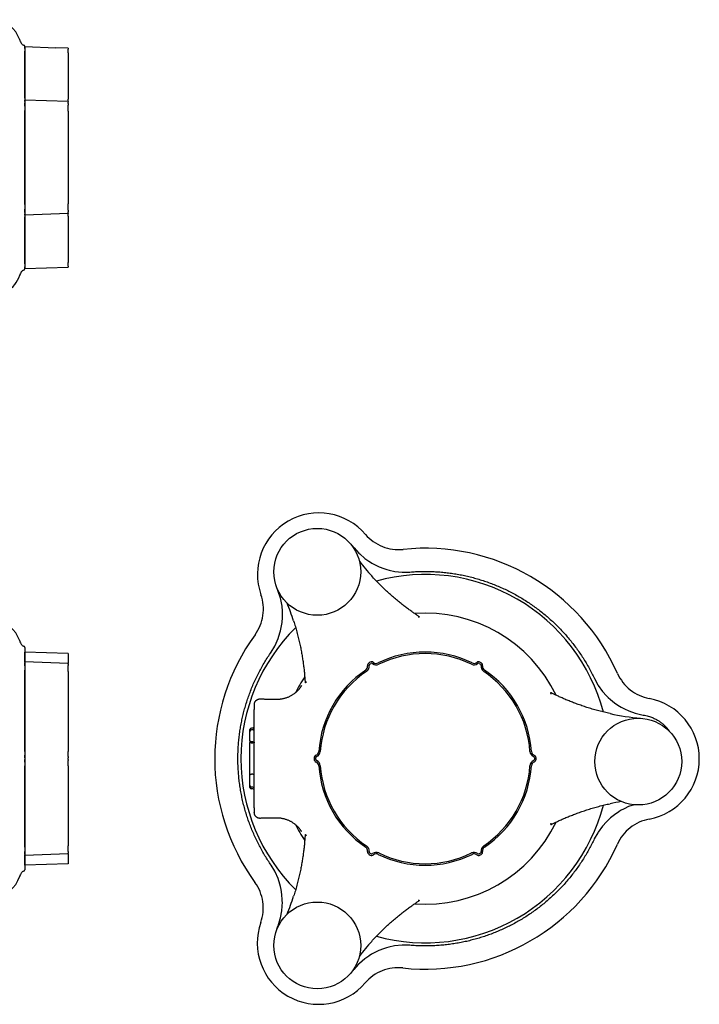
# Model space of a CAD drawing. Header units: millimetres. Extents: x 577 to 4791, y 137 to 743.
# Tile 4 of 4: x 933 to 1168, y 356 to 696. Entities that reach past the tile are written whole.
import ezdxf

# ---------------------------------------------------------------- set-up
doc = ezdxf.new("R2010")
doc.units = ezdxf.units.MM
doc.layers.add('DETAIL', color=2, linetype='Continuous')

msp = doc.modelspace()

# ---------------------------------------------------------------- linework, layer by layer
at = {"layer": 'DETAIL'}
for p, q in [((934.54, 686.54), (934.54, 609.79)), ((934.54, 686.48), (934.54, 686.48)), ((934.54, 685.84), (934.54, 686.48)), ((934.54, 686.48), (945.26, 686.1)), ((934.54, 685.84), (934.54, 684.89)), ((934.54, 668.67), (934.54, 684.89)), ((949.54, 685.96), (945.26, 686.1)), ((949.54, 685.96), (949.54, 685.65)), ((949.54, 684.37), (949.54, 685.65)), ((949.54, 684.37), (949.54, 668.38)), ((934.54, 668.67), (934.54, 668.04)), ((934.54, 667.54), (934.54, 668.04)), ((934.54, 668.04), (934.54, 668.04)), ((949.54, 667.51), (934.54, 668.04)), ((934.54, 667.54), (934.54, 667.1)), ((934.54, 665.98), (934.54, 667.1)), ((949.54, 667.51), (949.54, 668.38)), ((949.54, 667.51), (949.54, 667.28)), ((949.54, 666.84), (949.54, 667.28)), ((949.54, 666.84), (949.54, 666.31)), ((934.54, 665.98), (934.54, 664.38)), ((934.54, 631.94), (934.54, 664.38)), ((949.54, 664.15), (949.54, 666.31)), ((949.54, 664.15), (949.54, 632.17)), ((934.54, 631.94), (934.54, 630.35)), ((934.54, 629.22), (934.54, 630.35)), ((934.54, 629.22), (934.54, 628.79)), ((949.54, 630.02), (949.54, 632.17)), ((949.54, 630.02), (949.54, 629.48)), ((949.54, 629.05), (949.54, 629.48)), ((949.54, 628.81), (934.54, 628.29)), ((934.54, 628.29), (934.54, 628.79)), ((934.54, 628.29), (934.54, 627.65)), ((934.54, 628.29), (934.54, 628.29)), ((934.54, 611.43), (934.54, 627.65)), ((949.54, 629.05), (949.54, 628.81)), ((949.54, 627.94), (949.54, 628.81)), ((949.54, 627.94), (949.54, 611.95)), ((934.54, 611.43), (934.54, 610.48)), ((934.54, 609.85), (934.54, 610.48)), ((934.54, 609.85), (949.54, 610.37)), ((934.54, 609.85), (934.54, 609.85)), ((949.54, 610.67), (949.54, 611.95)), ((949.54, 610.67), (949.54, 610.37)), ((1048.32, 513.37), (1049.93, 511.58)), ((1049.93, 511.58), (1050.28, 511.28)), ((1050.28, 511.28), (1052.06, 509.73)), ((1052.06, 509.73), (1053.45, 508.79)), ((1053.45, 508.79), (1053.66, 508.65)), ((1053.66, 508.65), (1054.41, 508.14)), ((1054.41, 508.14), (1055.13, 507.78)), ((1055.13, 507.78), (1055.36, 507.66)), ((1055.36, 507.66), (1056.95, 506.85)), ((1056.95, 506.85), (1058.58, 506.27)), ((1058.58, 506.27), (1059.63, 505.89)), ((1059.63, 505.89), (1060.38, 505.72)), ((1060.38, 505.72), (1062.4, 505.27)), ((1062.4, 505.27), (1064.94, 505.02)), ((1064.94, 505.02), (1065.21, 504.99)), ((1065.21, 504.99), (1067.62, 505.04)), ((1022.89, 495.99), (1022.15, 498.3)), ((1022.98, 495.54), (1022.89, 495.99)), ((1023.43, 493.23), (1022.98, 495.54)), ((1023.54, 491.55), (1023.43, 493.23)), ((1023.56, 491.3), (1023.54, 491.55)), ((1023.62, 490.39), (1023.56, 491.3)), ((1023.58, 489.59), (1023.62, 490.39)), ((1023.16, 485.85), (1023.47, 487.55)), ((1023.47, 487.55), (1023.57, 489.33)), ((1023.57, 489.33), (1023.58, 489.59)), ((1022.11, 482.03), (1022.73, 484.01)), ((1022.73, 484.01), (1022.96, 484.75)), ((1022.96, 484.75), (1023.16, 485.85)), ((1020.94, 479.46), (1021.05, 479.71)), ((1021.05, 479.71), (1022.11, 482.03)), ((934.54, 478.96), (934.54, 402.21)), ((934.54, 474.03), (934.54, 477.4)), ((934.54, 477.4), (934.54, 477.4)), ((949.54, 476.88), (934.54, 477.4)), ((949.54, 476.88), (949.54, 473.5)), ((1019.69, 477.4), (1020.94, 479.46)), ((934.54, 473.89), (934.54, 474.03)), ((934.54, 474.03), (934.54, 474.03)), ((949.54, 473.5), (934.54, 474.03)), ((934.54, 473.89), (934.54, 473.64)), ((934.54, 472.63), (934.54, 473.64)), ((949.54, 473.5), (949.54, 473.44)), ((949.54, 473.19), (949.54, 473.44)), ((949.54, 473.19), (949.54, 472.71)), ((949.54, 470.72), (949.54, 472.71)), ((1053.92, 473.89), (1053.49, 473.64)), ((1053.75, 473.19), (1054.18, 473.44)), ((1091.54, 473.44), (1091.97, 473.19)), ((1092.23, 473.64), (1091.8, 473.89)), ((934.54, 472.63), (934.54, 471.16)), ((934.54, 443.06), (934.54, 471.16)), ((949.54, 470.72), (949.54, 443.03)), ((1131.34, 468.21), (1132.5, 466.09)), ((1132.5, 466.09), (1132.65, 465.87)), ((1132.65, 465.87), (1134.14, 463.79)), ((1134.14, 463.79), (1135.54, 462.27)), ((1013.86, 459.23), (1013.86, 457.57)), ((1135.54, 462.27), (1136.07, 461.7)), ((1136.07, 461.7), (1136.92, 460.98)), ((1136.92, 460.98), (1138.24, 459.86)), ((1138.24, 459.86), (1139.73, 458.88)), ((1013.86, 423.6), (1013.86, 457.57)), ((1139.73, 458.88), (1139.95, 458.75)), ((1139.95, 458.75), (1140.62, 458.31)), ((1140.62, 458.31), (1141.44, 457.91)), ((1141.44, 457.91), (1141.67, 457.79)), ((1141.67, 457.79), (1143.17, 457.06)), ((1143.17, 457.06), (1145.41, 456.29)), ((1145.41, 456.29), (1145.84, 456.14)), ((1145.84, 456.14), (1148.2, 455.63)), ((1012.36, 450.07), (1012.36, 450.64)), ((1012.36, 446.77), (1012.36, 450.07)), ((1013.36, 451.14), (1012.86, 451.14)), ((1013.36, 450.57), (1012.86, 450.57)), ((1012.36, 446.77), (1012.36, 446.18)), ((1012.36, 435.03), (1012.36, 446.18)), ((1013.36, 446.43), (1012.86, 446.43)), ((1012.86, 446.1), (1013.36, 446.1)), ((934.54, 443.06), (934.54, 441.77)), ((949.54, 441.28), (949.54, 443.03)), ((934.54, 440.83), (934.54, 441.77)), ((934.54, 440.83), (934.54, 440.33)), ((934.54, 439.4), (934.54, 440.33)), ((934.54, 439.4), (934.54, 438.11)), ((949.54, 441.28), (949.54, 440.83)), ((949.54, 440.34), (949.54, 440.83)), ((949.54, 440.34), (949.54, 439.89)), ((949.54, 438.14), (949.54, 439.89)), ((1034.54, 440.83), (1034.54, 440.33)), ((1035.07, 440.34), (1035.07, 440.83)), ((1110.65, 440.83), (1110.65, 440.34)), ((1111.18, 440.33), (1111.18, 440.83)), ((934.54, 410.01), (934.54, 438.11)), ((949.54, 438.14), (949.54, 410.45)), ((1012.36, 431.22), (1012.36, 435.03)), ((1013.36, 435.18), (1012.86, 435.18)), ((1012.36, 430.64), (1012.36, 431.22)), ((1013.36, 430.72), (1012.86, 430.72)), ((1013.36, 430.14), (1012.86, 430.14)), ((1013.86, 423.6), (1013.86, 421.94)), ((1139.71, 422.19), (1138.22, 421.21)), ((1139.93, 422.33), (1139.71, 422.19)), ((1140.6, 422.77), (1139.93, 422.33)), ((1141.42, 423.16), (1140.6, 422.77)), ((1141.65, 423.28), (1141.42, 423.16)), ((1143.15, 424.01), (1141.65, 423.28)), ((1145.03, 424.66), (1143.15, 424.01)), ((1135.52, 418.81), (1134.11, 417.29)), ((1136.04, 419.38), (1135.52, 418.81)), ((1136.9, 420.1), (1136.04, 419.38)), ((1138.22, 421.21), (1136.9, 420.1)), ((1132.47, 414.99), (1131.3, 412.87)), ((1132.63, 415.21), (1132.47, 414.99)), ((1134.11, 417.29), (1132.63, 415.21)), ((934.54, 410.01), (934.54, 408.54)), ((934.54, 407.53), (934.54, 408.54)), ((949.54, 408.46), (949.54, 410.45)), ((949.54, 408.46), (949.54, 407.98)), ((949.54, 407.67), (934.54, 407.14)), ((934.54, 407.53), (934.54, 407.28)), ((934.54, 407.14), (934.54, 407.28)), ((934.54, 403.77), (934.54, 407.14)), ((934.54, 407.14), (934.54, 407.14)), ((949.54, 407.73), (949.54, 407.98)), ((949.54, 407.73), (949.54, 407.67)), ((949.54, 407.67), (949.54, 404.29)), ((1053.49, 407.53), (1053.92, 407.28)), ((1054.18, 407.73), (1053.75, 407.98)), ((1091.97, 407.98), (1091.54, 407.73)), ((1091.8, 407.28), (1092.23, 407.53)), ((949.54, 404.29), (934.54, 403.77)), ((934.54, 403.77), (934.54, 403.77)), ((1020.9, 401.74), (1019.65, 403.81)), ((1021.01, 401.5), (1020.9, 401.74)), ((1022.07, 399.17), (1021.01, 401.5)), ((1022.68, 397.19), (1022.07, 399.17)), ((1022.91, 396.45), (1022.68, 397.19)), ((1023.11, 395.36), (1022.91, 396.45)), ((1023.41, 393.66), (1023.11, 395.36)), ((1023.51, 391.87), (1023.41, 393.66)), ((1023.52, 391.62), (1023.51, 391.87)), ((1023.57, 390.82), (1023.52, 391.62)), ((1022.92, 385.66), (1023.37, 387.98)), ((1023.37, 387.98), (1023.49, 389.65)), ((1023.49, 389.65), (1023.5, 389.91)), ((1023.5, 389.91), (1023.57, 390.82)), ((1022.08, 382.9), (1022.83, 385.21)), ((1022.83, 385.21), (1022.92, 385.66)), ((1056.88, 374.31), (1055.28, 373.5)), ((1058.5, 374.89), (1056.88, 374.31)), ((1059.55, 375.27), (1058.5, 374.89)), ((1060.31, 375.44), (1059.55, 375.27)), ((1062.33, 375.89), (1060.31, 375.44)), ((1064.87, 376.14), (1062.33, 375.89)), ((1065.14, 376.17), (1064.87, 376.14)), ((1067.56, 376.11), (1065.14, 376.17)), ((1051.98, 371.44), (1050.2, 369.89)), ((1053.37, 372.38), (1051.98, 371.44)), ((1053.58, 372.52), (1053.37, 372.38)), ((1054.34, 373.03), (1053.58, 372.52)), ((1055.05, 373.39), (1054.34, 373.03)), ((1055.28, 373.5), (1055.05, 373.39)), ((1049.85, 369.59), (1048.23, 367.8)), ((1050.2, 369.89), (1049.85, 369.59))]:
    msp.add_line(p, q, dxfattribs=at)
at = {"layer": 'DETAIL', "flags": 128}
for points in [[(1052.27, 518.02), (1052.87, 517.35), (1053.52, 516.71), (1054.21, 516.12), (1054.93, 515.57), (1055.69, 515.06), (1056.47, 514.6), (1057.28, 514.19), (1058.11, 513.83), (1058.96, 513.52), (1059.83, 513.26), (1060.71, 513.06), (1061.61, 512.91), (1062.51, 512.81), (1063.42, 512.77), (1064.33, 512.78), (1065.23, 512.85)], [(1047.26, 514.55), (1047.3, 514.51), (1047.35, 514.46), (1047.39, 514.42), (1047.44, 514.37), (1047.48, 514.33), (1047.53, 514.28), (1047.57, 514.23), (1047.61, 514.19), (1047.66, 514.14), (1047.7, 514.09), (1047.75, 514.04), (1047.79, 513.99), (1047.84, 513.94), (1047.88, 513.89), (1047.92, 513.84), (1047.97, 513.79), (1048.01, 513.74), (1048.06, 513.69), (1048.1, 513.63), (1048.14, 513.58), (1048.19, 513.53), (1048.23, 513.48), (1048.27, 513.42), (1048.32, 513.37)], [(1070.88, 489.59), (1070.72, 489.69), (1070.54, 489.81), (1070.35, 489.93), (1070.15, 490.07), (1069.94, 490.21), (1069.72, 490.36), (1069.49, 490.52), (1069.25, 490.68), (1069, 490.86), (1068.74, 491.04), (1068.48, 491.22), (1068.21, 491.41), (1067.93, 491.61), (1067.65, 491.81), (1067.36, 492.02), (1067.07, 492.23), (1066.78, 492.45), (1066.48, 492.68), (1066.17, 492.91), (1065.86, 493.14), (1065.55, 493.38), (1065.24, 493.62), (1064.92, 493.87), (1064.6, 494.13), (1064.27, 494.38), (1063.95, 494.65), (1063.62, 494.91), (1063.28, 495.19), (1062.95, 495.46), (1062.61, 495.75), (1062.28, 496.03), (1061.94, 496.32), (1061.6, 496.62), (1061.26, 496.92), (1060.92, 497.22), (1060.57, 497.53), (1060.23, 497.84), (1059.88, 498.15), (1059.54, 498.47), (1059.19, 498.79), (1058.85, 499.12), (1058.5, 499.45), (1058.16, 499.79), (1057.81, 500.13), (1057.46, 500.47), (1057.12, 500.81), (1056.77, 501.16), (1056.43, 501.52), (1056.09, 501.87), (1055.74, 502.23), (1055.4, 502.59), (1055.07, 502.95), (1054.73, 503.32), (1054.4, 503.69)], [(1067.62, 505.04), (1068.1, 505.08), (1068.59, 505.11), (1069.07, 505.14), (1069.55, 505.17), (1070.04, 505.19), (1070.53, 505.21), (1071.02, 505.22), (1071.51, 505.24), (1072, 505.24), (1072.49, 505.25), (1072.98, 505.25), (1073.48, 505.25), (1073.97, 505.24), (1074.47, 505.23), (1074.96, 505.22), (1075.46, 505.2), (1075.96, 505.18), (1076.46, 505.15), (1076.96, 505.12), (1077.46, 505.09), (1077.96, 505.05), (1078.46, 505.01), (1078.96, 504.96), (1079.46, 504.91), (1079.96, 504.86), (1080.46, 504.8), (1080.96, 504.74), (1081.46, 504.68), (1081.96, 504.61), (1082.46, 504.53), (1082.96, 504.46), (1083.47, 504.37), (1083.97, 504.29), (1084.47, 504.2), (1084.97, 504.11), (1085.47, 504.01), (1085.96, 503.91), (1086.46, 503.8), (1086.96, 503.69), (1087.46, 503.58), (1087.95, 503.46), (1088.45, 503.34), (1088.94, 503.22), (1089.44, 503.09), (1089.93, 502.96), (1090.42, 502.82), (1090.92, 502.68), (1091.41, 502.53), (1091.89, 502.39), (1092.38, 502.23), (1092.87, 502.08), (1093.35, 501.92), (1093.84, 501.75), (1094.32, 501.59), (1094.8, 501.41), (1095.28, 501.24), (1095.76, 501.06), (1096.24, 500.88), (1096.71, 500.69), (1097.19, 500.5), (1097.66, 500.31), (1098.13, 500.11), (1098.6, 499.91), (1099.06, 499.7), (1099.53, 499.49), (1099.99, 499.28), (1100.45, 499.07), (1100.91, 498.85), (1101.37, 498.63), (1101.82, 498.4), (1102.27, 498.17), (1102.72, 497.94), (1103.17, 497.71), (1103.62, 497.47), (1104.06, 497.23), (1104.5, 496.98), (1104.94, 496.73), (1105.38, 496.48), (1105.81, 496.23), (1106.24, 495.97), (1106.67, 495.71), (1107.1, 495.44), (1107.52, 495.18), (1107.94, 494.91), (1108.36, 494.64), (1108.77, 494.36), (1109.18, 494.08), (1109.59, 493.8), (1110, 493.52), (1110.4, 493.24), (1110.8, 492.95), (1111.2, 492.66), (1111.6, 492.37), (1111.99, 492.07), (1112.38, 491.77), (1112.76, 491.47), (1113.14, 491.17), (1113.52, 490.87), (1113.9, 490.56), (1114.27, 490.25), (1114.64, 489.94), (1115.01, 489.63), (1115.37, 489.32), (1115.74, 489), (1116.1, 488.67), (1116.46, 488.35), (1116.82, 488.02), (1117.17, 487.68), (1117.53, 487.35), (1117.88, 487.01), (1118.23, 486.66), (1118.58, 486.31), (1118.93, 485.96), (1119.28, 485.61), (1119.62, 485.25), (1119.96, 484.89), (1120.3, 484.53), (1120.64, 484.16), (1120.97, 483.79), (1121.31, 483.42), (1121.64, 483.04), (1121.96, 482.67), (1122.29, 482.28), (1122.61, 481.9), (1122.93, 481.51), (1123.25, 481.12), (1123.56, 480.73), (1123.88, 480.33), (1124.18, 479.93), (1124.49, 479.53), (1124.79, 479.12), (1125.09, 478.71), (1125.39, 478.3), (1125.69, 477.89), (1125.98, 477.47), (1126.27, 477.05), (1126.55, 476.63), (1126.83, 476.21), (1127.11, 475.78), (1127.39, 475.35), (1127.66, 474.92), (1127.93, 474.49), (1128.2, 474.05), (1128.46, 473.62), (1128.72, 473.18), (1128.97, 472.73), (1129.23, 472.29), (1129.47, 471.84), (1129.72, 471.4), (1129.96, 470.95), (1130.2, 470.49), (1130.43, 470.04), (1130.67, 469.58), (1130.89, 469.13), (1131.12, 468.67), (1131.34, 468.21)], [(1014.13, 483.39), (1014.64, 484.13), (1015.11, 484.91), (1015.53, 485.72), (1015.9, 486.55), (1016.21, 487.4), (1016.48, 488.26), (1016.69, 489.15), (1016.85, 490.04), (1016.95, 490.94), (1017, 491.85), (1017, 492.75), (1016.94, 493.66), (1016.82, 494.56), (1016.65, 495.45), (1016.43, 496.33), (1016.15, 497.19)], [(1022.15, 498.3), (1022.14, 498.34), (1022.12, 498.38), (1022.11, 498.41), (1022.09, 498.45), (1022.08, 498.48), (1022.06, 498.52), (1022.05, 498.56), (1022.04, 498.59), (1022.02, 498.63), (1022.01, 498.66), (1022, 498.7), (1021.98, 498.74), (1021.97, 498.77), (1021.96, 498.81), (1021.95, 498.84), (1021.93, 498.88), (1021.92, 498.91), (1021.91, 498.95), (1021.9, 498.99), (1021.88, 499.02), (1021.87, 499.06), (1021.86, 499.09), (1021.85, 499.13), (1021.84, 499.16)], [(1027.44, 488.13), (1027.6, 487.65), (1027.74, 487.18), (1027.89, 486.71), (1028.03, 486.23), (1028.17, 485.76), (1028.31, 485.28), (1028.44, 484.81), (1028.57, 484.33), (1028.7, 483.86), (1028.82, 483.39), (1028.94, 482.92), (1029.06, 482.45), (1029.17, 481.99), (1029.28, 481.52), (1029.39, 481.06), (1029.49, 480.61), (1029.59, 480.15), (1029.69, 479.7), (1029.79, 479.25), (1029.88, 478.8), (1029.97, 478.35), (1030.05, 477.91), (1030.13, 477.47), (1030.21, 477.04), (1030.29, 476.61), (1030.36, 476.18), (1030.43, 475.76), (1030.5, 475.34), (1030.56, 474.92), (1030.62, 474.51), (1030.68, 474.11), (1030.74, 473.71), (1030.79, 473.31), (1030.84, 472.92), (1030.89, 472.54), (1030.94, 472.16), (1030.98, 471.79), (1031.03, 471.42), (1031.06, 471.06), (1031.1, 470.71), (1031.14, 470.37), (1031.17, 470.03), (1031.2, 469.7), (1031.23, 469.38), (1031.25, 469.06), (1031.28, 468.76), (1031.3, 468.47), (1031.32, 468.19), (1031.34, 467.92), (1031.36, 467.67), (1031.38, 467.43), (1031.39, 467.2), (1031.4, 466.99), (1031.41, 466.8)], [(1070.89, 489.58), (1070.9, 489.58), (1070.9, 489.57), (1070.91, 489.56), (1070.91, 489.56), (1070.9, 489.55), (1070.9, 489.55), (1070.89, 489.54), (1070.88, 489.54), (1070.87, 489.53), (1070.86, 489.53), (1070.84, 489.52), (1070.82, 489.51), (1070.8, 489.51), (1070.78, 489.5), (1070.75, 489.5), (1070.73, 489.49), (1070.7, 489.48), (1070.66, 489.48), (1070.63, 489.47), (1070.59, 489.46), (1070.55, 489.46), (1070.51, 489.45), (1070.47, 489.44), (1070.42, 489.43)], [(1019.65, 403.81), (1019.38, 404.2), (1019.11, 404.6), (1018.84, 405.01), (1018.58, 405.41), (1018.31, 405.82), (1018.05, 406.24), (1017.8, 406.65), (1017.54, 407.07), (1017.29, 407.49), (1017.04, 407.91), (1016.79, 408.34), (1016.55, 408.77), (1016.31, 409.2), (1016.07, 409.64), (1015.83, 410.07), (1015.6, 410.51), (1015.37, 410.96), (1015.14, 411.4), (1014.92, 411.85), (1014.7, 412.3), (1014.48, 412.75), (1014.27, 413.2), (1014.06, 413.66), (1013.85, 414.12), (1013.64, 414.58), (1013.44, 415.04), (1013.25, 415.51), (1013.05, 415.97), (1012.86, 416.44), (1012.68, 416.91), (1012.49, 417.38), (1012.31, 417.86), (1012.14, 418.33), (1011.96, 418.81), (1011.79, 419.29), (1011.63, 419.77), (1011.47, 420.26), (1011.31, 420.74), (1011.16, 421.23), (1011, 421.71), (1010.86, 422.2), (1010.72, 422.69), (1010.58, 423.18), (1010.44, 423.67), (1010.31, 424.17), (1010.18, 424.66), (1010.06, 425.16), (1009.94, 425.66), (1009.82, 426.15), (1009.71, 426.65), (1009.6, 427.15), (1009.5, 427.65), (1009.4, 428.15), (1009.3, 428.65), (1009.21, 429.16), (1009.12, 429.66), (1009.04, 430.16), (1008.96, 430.67), (1008.88, 431.17), (1008.81, 431.68), (1008.74, 432.18), (1008.68, 432.69), (1008.62, 433.2), (1008.56, 433.7), (1008.51, 434.21), (1008.46, 434.71), (1008.42, 435.22), (1008.38, 435.73), (1008.34, 436.23), (1008.31, 436.74), (1008.28, 437.25), (1008.26, 437.75), (1008.24, 438.26), (1008.22, 438.76), (1008.21, 439.27), (1008.2, 439.77), (1008.2, 440.28), (1008.2, 440.78), (1008.2, 441.28), (1008.21, 441.79), (1008.22, 442.29), (1008.23, 442.79), (1008.25, 443.29), (1008.28, 443.79), (1008.3, 444.28), (1008.33, 444.78), (1008.37, 445.28), (1008.41, 445.77), (1008.45, 446.27), (1008.49, 446.76), (1008.54, 447.25), (1008.59, 447.74), (1008.65, 448.23), (1008.71, 448.71), (1008.77, 449.2), (1008.84, 449.68), (1008.91, 450.16), (1008.98, 450.64), (1009.06, 451.12), (1009.14, 451.6), (1009.22, 452.07), (1009.31, 452.55), (1009.4, 453.02), (1009.5, 453.5), (1009.6, 453.97), (1009.7, 454.45), (1009.81, 454.92), (1009.92, 455.4), (1010.03, 455.87), (1010.15, 456.35), (1010.27, 456.83), (1010.4, 457.3), (1010.52, 457.78), (1010.66, 458.25), (1010.79, 458.73), (1010.94, 459.21), (1011.08, 459.68), (1011.23, 460.16), (1011.38, 460.63), (1011.54, 461.11), (1011.7, 461.58), (1011.86, 462.05), (1012.03, 462.53), (1012.2, 463), (1012.38, 463.47), (1012.56, 463.94), (1012.74, 464.41), (1012.93, 464.88), (1013.12, 465.35), (1013.32, 465.81), (1013.52, 466.28), (1013.72, 466.74), (1013.93, 467.2), (1014.14, 467.67), (1014.35, 468.13), (1014.57, 468.59), (1014.79, 469.04), (1015.02, 469.5), (1015.25, 469.95), (1015.48, 470.41), (1015.72, 470.86), (1015.96, 471.31), (1016.2, 471.76), (1016.45, 472.2), (1016.7, 472.65), (1016.95, 473.09), (1017.21, 473.53), (1017.47, 473.97), (1017.74, 474.41), (1018.01, 474.84), (1018.28, 475.27), (1018.56, 475.7), (1018.84, 476.13), (1019.12, 476.56), (1019.4, 476.98), (1019.69, 477.4)], [(1139.3, 470.03), (1139.69, 469.21), (1140.14, 468.42), (1140.63, 467.65), (1141.16, 466.92), (1141.74, 466.22), (1142.35, 465.56), (1143.01, 464.93), (1143.71, 464.35), (1144.44, 463.81), (1145.2, 463.31), (1145.98, 462.86), (1146.79, 462.46), (1147.63, 462.11), (1148.49, 461.81), (1149.36, 461.57), (1150.25, 461.37)], [(1031.77, 467.12), (1031.75, 467.08), (1031.72, 467.05), (1031.69, 467.02), (1031.67, 466.99), (1031.64, 466.96), (1031.62, 466.93), (1031.6, 466.91), (1031.58, 466.89), (1031.56, 466.87), (1031.54, 466.85), (1031.52, 466.83), (1031.51, 466.81), (1031.49, 466.8), (1031.48, 466.79), (1031.47, 466.78), (1031.46, 466.77), (1031.45, 466.77), (1031.44, 466.77), (1031.43, 466.76), (1031.42, 466.77), (1031.42, 466.77), (1031.42, 466.77), (1031.41, 466.78), (1031.41, 466.79)], [(1023, 461.2), (1023.24, 461.23), (1023.48, 461.27), (1023.72, 461.32), (1023.96, 461.37), (1024.19, 461.42), (1024.42, 461.49), (1024.65, 461.55), (1024.88, 461.62), (1025.1, 461.7), (1025.32, 461.78), (1025.54, 461.87), (1025.75, 461.96), (1025.96, 462.05), (1026.17, 462.15), (1026.37, 462.25), (1026.57, 462.36), (1026.77, 462.47), (1026.96, 462.58), (1027.15, 462.7), (1027.33, 462.82), (1027.51, 462.94), (1027.69, 463.07), (1027.86, 463.2), (1028.03, 463.33)], [(1028.03, 463.33), (1028.14, 463.42), (1028.25, 463.52), (1028.36, 463.61), (1028.46, 463.7), (1028.57, 463.8), (1028.67, 463.89), (1028.77, 463.99), (1028.87, 464.09), (1028.97, 464.19), (1029.06, 464.29), (1029.16, 464.39), (1029.25, 464.49), (1029.34, 464.59), (1029.43, 464.7), (1029.52, 464.81), (1029.61, 464.91), (1029.69, 465.02), (1029.78, 465.13), (1029.86, 465.24), (1029.94, 465.35), (1030.01, 465.46), (1030.09, 465.57), (1030.17, 465.69), (1030.24, 465.8)], [(1116.38, 462.9), (1116.37, 462.94), (1116.35, 462.98), (1116.34, 463.02), (1116.32, 463.06), (1116.31, 463.09), (1116.3, 463.13), (1116.29, 463.16), (1116.28, 463.19), (1116.27, 463.21), (1116.26, 463.24), (1116.26, 463.26), (1116.25, 463.28), (1116.25, 463.3), (1116.25, 463.32), (1116.24, 463.33), (1116.24, 463.35), (1116.24, 463.36), (1116.24, 463.37), (1116.25, 463.37), (1116.25, 463.38), (1116.26, 463.38), (1116.26, 463.38), (1116.27, 463.38), (1116.27, 463.38)], [(1136.74, 456.15), (1136.25, 456.25), (1135.77, 456.36), (1135.29, 456.47), (1134.81, 456.59), (1134.32, 456.7), (1133.84, 456.82), (1133.37, 456.94), (1132.89, 457.07), (1132.42, 457.19), (1131.95, 457.32), (1131.48, 457.45), (1131.02, 457.58), (1130.56, 457.72), (1130.1, 457.85), (1129.65, 457.99), (1129.2, 458.13), (1128.76, 458.27), (1128.32, 458.41), (1127.88, 458.56), (1127.45, 458.7), (1127.02, 458.85), (1126.59, 459), (1126.17, 459.14), (1125.75, 459.29), (1125.34, 459.44), (1124.94, 459.59), (1124.53, 459.74), (1124.14, 459.9), (1123.74, 460.05), (1123.36, 460.2), (1122.98, 460.35), (1122.6, 460.5), (1122.23, 460.65), (1121.87, 460.8), (1121.51, 460.95), (1121.16, 461.1), (1120.82, 461.25), (1120.48, 461.4), (1120.15, 461.54), (1119.83, 461.69), (1119.51, 461.83), (1119.21, 461.97), (1118.9, 462.11), (1118.61, 462.24), (1118.33, 462.38), (1118.05, 462.51), (1117.79, 462.63), (1117.54, 462.75), (1117.29, 462.87), (1117.07, 462.98), (1116.85, 463.09), (1116.65, 463.19), (1116.46, 463.28), (1116.29, 463.37)], [(1013.86, 459.29), (1013.86, 459.34), (1013.87, 459.38), (1013.87, 459.43), (1013.88, 459.48), (1013.88, 459.53), (1013.89, 459.57), (1013.9, 459.62), (1013.91, 459.67), (1013.92, 459.71), (1013.93, 459.76), (1013.94, 459.8), (1013.96, 459.85), (1013.97, 459.9), (1013.99, 459.94), (1014.01, 459.98), (1014.03, 460.03), (1014.05, 460.07), (1014.07, 460.11), (1014.09, 460.16), (1014.11, 460.2), (1014.14, 460.24), (1014.16, 460.28), (1014.18, 460.32), (1014.21, 460.36)], [(1013.86, 459.23), (1013.86, 459.23), (1013.86, 459.23), (1013.86, 459.23), (1013.86, 459.24), (1013.86, 459.24), (1013.86, 459.24), (1013.86, 459.24), (1013.86, 459.25), (1013.86, 459.25), (1013.86, 459.25), (1013.86, 459.26), (1013.86, 459.26), (1013.86, 459.26), (1013.86, 459.26), (1013.86, 459.27), (1013.86, 459.27), (1013.86, 459.27), (1013.86, 459.27), (1013.86, 459.28), (1013.86, 459.28), (1013.86, 459.28), (1013.86, 459.28), (1013.86, 459.29), (1013.86, 459.29)], [(1014.21, 460.36), (1014.26, 460.43), (1014.31, 460.49), (1014.37, 460.56), (1014.43, 460.62), (1014.48, 460.68), (1014.55, 460.73), (1014.61, 460.78), (1014.68, 460.83), (1014.74, 460.88), (1014.81, 460.92), (1014.88, 460.96), (1014.95, 461), (1015.02, 461.03), (1015.09, 461.06), (1015.16, 461.09), (1015.24, 461.12), (1015.31, 461.14), (1015.39, 461.16), (1015.47, 461.17), (1015.54, 461.19), (1015.62, 461.2), (1015.7, 461.2), (1015.78, 461.21), (1015.86, 461.21)], [(1015.86, 461.21), (1016.11, 461.2), (1016.36, 461.2), (1016.6, 461.2), (1016.85, 461.19), (1017.1, 461.19), (1017.34, 461.18), (1017.58, 461.18), (1017.83, 461.18), (1018.07, 461.17), (1018.31, 461.17), (1018.55, 461.17), (1018.79, 461.16), (1019.02, 461.16), (1019.26, 461.16), (1019.5, 461.15), (1019.73, 461.15), (1019.96, 461.14), (1020.2, 461.14), (1020.43, 461.14), (1020.66, 461.13), (1020.89, 461.13), (1021.12, 461.13), (1021.35, 461.12), (1021.58, 461.12)], [(1021.58, 461.12), (1021.64, 461.12), (1021.7, 461.12), (1021.75, 461.12), (1021.81, 461.12), (1021.87, 461.12), (1021.93, 461.12), (1021.99, 461.12), (1022.05, 461.12), (1022.11, 461.13), (1022.17, 461.13), (1022.23, 461.13), (1022.29, 461.13), (1022.35, 461.14), (1022.41, 461.14), (1022.47, 461.15), (1022.53, 461.15), (1022.59, 461.16), (1022.64, 461.16), (1022.7, 461.17), (1022.76, 461.17), (1022.82, 461.18), (1022.88, 461.19), (1022.94, 461.19), (1023, 461.2)], [(1148.2, 455.63), (1148.68, 455.55), (1149.13, 455.46), (1149.55, 455.36), (1149.95, 455.26), (1150.32, 455.14), (1150.68, 455.03), (1151.02, 454.9), (1151.34, 454.77), (1151.66, 454.64), (1151.96, 454.5), (1152.25, 454.36), (1152.53, 454.22), (1152.81, 454.07), (1153.07, 453.91), (1153.33, 453.76), (1153.58, 453.6), (1153.82, 453.44), (1154.06, 453.27), (1154.29, 453.1), (1154.51, 452.93), (1154.73, 452.76), (1154.94, 452.58), (1155.14, 452.4), (1155.34, 452.22), (1155.53, 452.04), (1155.72, 451.85)], [(1155.72, 451.85), (1155.75, 451.82), (1155.79, 451.78), (1155.83, 451.74), (1155.88, 451.69), (1155.92, 451.64), (1155.97, 451.59), (1156.02, 451.54), (1156.07, 451.48), (1156.13, 451.42), (1156.19, 451.36), (1156.25, 451.29), (1156.31, 451.22), (1156.38, 451.14), (1156.44, 451.06), (1156.51, 450.98), (1156.58, 450.89), (1156.65, 450.8), (1156.73, 450.71), (1156.8, 450.61), (1156.88, 450.51), (1156.96, 450.41), (1157.04, 450.3), (1157.12, 450.19), (1157.2, 450.08)], [(1012.36, 446.77), (1012.36, 446.75), (1012.36, 446.73), (1012.37, 446.71), (1012.38, 446.68), (1012.39, 446.66), (1012.4, 446.64), (1012.41, 446.62), (1012.43, 446.6), (1012.44, 446.58), (1012.46, 446.56), (1012.48, 446.55), (1012.51, 446.53), (1012.53, 446.51), (1012.56, 446.5), (1012.58, 446.49), (1012.61, 446.47), (1012.64, 446.46), (1012.67, 446.45), (1012.7, 446.45), (1012.73, 446.44), (1012.76, 446.43), (1012.79, 446.43), (1012.83, 446.43), (1012.86, 446.43)], [(1012.36, 446.18), (1012.36, 446.18), (1012.36, 446.17), (1012.37, 446.17), (1012.37, 446.16), (1012.38, 446.16), (1012.39, 446.15), (1012.4, 446.15), (1012.42, 446.15), (1012.43, 446.14), (1012.45, 446.14), (1012.47, 446.13), (1012.49, 446.13), (1012.51, 446.13), (1012.53, 446.12), (1012.56, 446.12), (1012.59, 446.12), (1012.62, 446.11), (1012.65, 446.11), (1012.68, 446.11), (1012.71, 446.11), (1012.75, 446.1), (1012.79, 446.1), (1012.82, 446.1), (1012.86, 446.1)], [(1013.36, 446.43), (1013.39, 446.43), (1013.43, 446.42), (1013.46, 446.42), (1013.49, 446.42), (1013.52, 446.41), (1013.55, 446.4), (1013.58, 446.39), (1013.61, 446.38), (1013.64, 446.37), (1013.66, 446.36), (1013.69, 446.34), (1013.71, 446.33), (1013.74, 446.31), (1013.76, 446.29), (1013.78, 446.27), (1013.79, 446.25), (1013.81, 446.23), (1013.82, 446.21), (1013.83, 446.19), (1013.84, 446.17), (1013.85, 446.15), (1013.86, 446.13), (1013.86, 446.1), (1013.86, 446.08)], [(1013.86, 446.01), (1013.86, 446.02), (1013.86, 446.02), (1013.85, 446.03), (1013.85, 446.03), (1013.84, 446.04), (1013.83, 446.04), (1013.82, 446.05), (1013.8, 446.06), (1013.79, 446.06), (1013.77, 446.06), (1013.75, 446.07), (1013.73, 446.07), (1013.71, 446.08), (1013.69, 446.08), (1013.66, 446.08), (1013.63, 446.09), (1013.6, 446.09), (1013.57, 446.09), (1013.54, 446.1), (1013.5, 446.1), (1013.47, 446.1), (1013.43, 446.1), (1013.4, 446.1), (1013.36, 446.1)], [(1013.36, 435.18), (1013.4, 435.18), (1013.43, 435.19), (1013.47, 435.19), (1013.5, 435.19), (1013.54, 435.19), (1013.57, 435.19), (1013.6, 435.2), (1013.63, 435.2), (1013.66, 435.21), (1013.68, 435.21), (1013.71, 435.22), (1013.73, 435.22), (1013.75, 435.23), (1013.77, 435.23), (1013.79, 435.24), (1013.8, 435.24), (1013.82, 435.25), (1013.83, 435.25), (1013.84, 435.26), (1013.85, 435.26), (1013.85, 435.27), (1013.86, 435.27), (1013.86, 435.28), (1013.86, 435.28)], [(1012.36, 435.03), (1012.36, 435.04), (1012.36, 435.05), (1012.37, 435.06), (1012.37, 435.07), (1012.38, 435.08), (1012.39, 435.09), (1012.4, 435.1), (1012.41, 435.11), (1012.42, 435.11), (1012.44, 435.12), (1012.46, 435.13), (1012.47, 435.14), (1012.5, 435.14), (1012.52, 435.15), (1012.55, 435.16), (1012.57, 435.16), (1012.6, 435.17), (1012.64, 435.17), (1012.67, 435.17), (1012.71, 435.18), (1012.74, 435.18), (1012.78, 435.18), (1012.82, 435.18), (1012.86, 435.18)], [(1013.86, 421.88), (1013.86, 421.88), (1013.86, 421.89), (1013.86, 421.89), (1013.86, 421.89), (1013.86, 421.89), (1013.86, 421.9), (1013.86, 421.9), (1013.86, 421.9), (1013.86, 421.9), (1013.86, 421.91), (1013.86, 421.91), (1013.86, 421.91), (1013.86, 421.91), (1013.86, 421.92), (1013.86, 421.92), (1013.86, 421.92), (1013.86, 421.93), (1013.86, 421.93), (1013.86, 421.93), (1013.86, 421.93), (1013.86, 421.94), (1013.86, 421.94), (1013.86, 421.94), (1013.86, 421.94)], [(1014.21, 420.81), (1014.18, 420.85), (1014.16, 420.89), (1014.13, 420.93), (1014.11, 420.97), (1014.09, 421.01), (1014.07, 421.06), (1014.05, 421.1), (1014.03, 421.14), (1014.01, 421.19), (1013.99, 421.23), (1013.97, 421.27), (1013.96, 421.32), (1013.94, 421.36), (1013.93, 421.41), (1013.92, 421.46), (1013.91, 421.5), (1013.9, 421.55), (1013.89, 421.6), (1013.88, 421.64), (1013.88, 421.69), (1013.87, 421.74), (1013.87, 421.79), (1013.86, 421.83), (1013.86, 421.88)], [(1116.29, 417.8), (1116.46, 417.89), (1116.65, 417.98), (1116.85, 418.08), (1117.07, 418.19), (1117.29, 418.3), (1117.54, 418.42), (1117.79, 418.54), (1118.05, 418.66), (1118.33, 418.79), (1118.61, 418.93), (1118.9, 419.06), (1119.21, 419.2), (1119.51, 419.34), (1119.83, 419.48), (1120.15, 419.63), (1120.48, 419.77), (1120.82, 419.92), (1121.16, 420.07), (1121.51, 420.22), (1121.87, 420.37), (1122.23, 420.52), (1122.6, 420.67), (1122.98, 420.82), (1123.36, 420.97), (1123.74, 421.12), (1124.14, 421.27), (1124.53, 421.43), (1124.94, 421.58), (1125.34, 421.73), (1125.75, 421.88), (1126.17, 422.03), (1126.59, 422.17), (1127.02, 422.32), (1127.45, 422.47), (1127.88, 422.61), (1128.32, 422.76), (1128.76, 422.9), (1129.2, 423.04), (1129.65, 423.18), (1130.1, 423.32), (1130.56, 423.45), (1131.02, 423.59), (1131.48, 423.72), (1131.95, 423.85), (1132.42, 423.98), (1132.89, 424.1), (1133.37, 424.23), (1133.84, 424.35), (1134.32, 424.47), (1134.81, 424.58), (1135.29, 424.7), (1135.77, 424.81), (1136.25, 424.92), (1136.74, 425.02)], [(1015.86, 419.96), (1015.78, 419.96), (1015.7, 419.97), (1015.62, 419.97), (1015.54, 419.98), (1015.47, 420), (1015.39, 420.01), (1015.31, 420.03), (1015.24, 420.05), (1015.16, 420.08), (1015.09, 420.11), (1015.02, 420.14), (1014.95, 420.17), (1014.88, 420.21), (1014.81, 420.25), (1014.74, 420.29), (1014.68, 420.34), (1014.61, 420.39), (1014.55, 420.44), (1014.48, 420.49), (1014.43, 420.55), (1014.37, 420.61), (1014.31, 420.68), (1014.26, 420.74), (1014.21, 420.81)], [(1021.58, 420.05), (1021.35, 420.05), (1021.12, 420.04), (1020.89, 420.04), (1020.66, 420.04), (1020.43, 420.03), (1020.2, 420.03), (1019.96, 420.03), (1019.73, 420.02), (1019.5, 420.02), (1019.26, 420.01), (1019.02, 420.01), (1018.79, 420.01), (1018.55, 420), (1018.31, 420), (1018.07, 420), (1017.83, 419.99), (1017.58, 419.99), (1017.34, 419.99), (1017.1, 419.98), (1016.85, 419.98), (1016.6, 419.97), (1016.36, 419.97), (1016.11, 419.97), (1015.86, 419.96)], [(1023, 419.97), (1022.94, 419.98), (1022.88, 419.98), (1022.82, 419.99), (1022.76, 420), (1022.7, 420), (1022.64, 420.01), (1022.58, 420.01), (1022.53, 420.02), (1022.47, 420.02), (1022.41, 420.03), (1022.35, 420.03), (1022.29, 420.04), (1022.23, 420.04), (1022.17, 420.04), (1022.11, 420.04), (1022.05, 420.05), (1021.99, 420.05), (1021.93, 420.05), (1021.87, 420.05), (1021.81, 420.05), (1021.75, 420.05), (1021.7, 420.05), (1021.64, 420.05), (1021.58, 420.05)], [(1028.03, 417.84), (1027.86, 417.97), (1027.69, 418.1), (1027.51, 418.23), (1027.33, 418.35), (1027.14, 418.47), (1026.96, 418.59), (1026.76, 418.71), (1026.57, 418.82), (1026.37, 418.92), (1026.17, 419.02), (1025.96, 419.12), (1025.75, 419.22), (1025.53, 419.31), (1025.32, 419.39), (1025.1, 419.47), (1024.87, 419.55), (1024.65, 419.62), (1024.42, 419.69), (1024.19, 419.75), (1023.95, 419.8), (1023.72, 419.85), (1023.48, 419.9), (1023.24, 419.94), (1023, 419.97)], [(1116.27, 417.79), (1116.27, 417.79), (1116.26, 417.79), (1116.26, 417.79), (1116.25, 417.79), (1116.25, 417.8), (1116.24, 417.8), (1116.24, 417.81), (1116.24, 417.82), (1116.24, 417.83), (1116.25, 417.85), (1116.25, 417.87), (1116.25, 417.89), (1116.26, 417.91), (1116.26, 417.93), (1116.27, 417.95), (1116.28, 417.98), (1116.29, 418.01), (1116.3, 418.04), (1116.31, 418.07), (1116.32, 418.11), (1116.34, 418.15), (1116.35, 418.19), (1116.37, 418.23), (1116.38, 418.27)], [(1150.22, 419.69), (1149.34, 419.5), (1148.47, 419.25), (1147.61, 418.95), (1146.77, 418.6), (1145.96, 418.2), (1145.17, 417.76), (1144.41, 417.26), (1143.68, 416.72), (1142.98, 416.14), (1142.32, 415.51), (1141.71, 414.85), (1141.13, 414.15), (1140.59, 413.42), (1140.1, 412.65), (1139.66, 411.86), (1139.27, 411.05)], [(1030.24, 415.37), (1030.17, 415.48), (1030.09, 415.6), (1030.01, 415.71), (1029.94, 415.82), (1029.86, 415.93), (1029.78, 416.04), (1029.69, 416.15), (1029.61, 416.26), (1029.52, 416.36), (1029.43, 416.47), (1029.34, 416.58), (1029.25, 416.68), (1029.16, 416.78), (1029.06, 416.88), (1028.97, 416.98), (1028.87, 417.08), (1028.77, 417.18), (1028.67, 417.28), (1028.57, 417.37), (1028.46, 417.47), (1028.36, 417.56), (1028.25, 417.65), (1028.14, 417.75), (1028.03, 417.84)], [(1031.41, 414.37), (1031.4, 414.18), (1031.39, 413.97), (1031.38, 413.74), (1031.36, 413.5), (1031.34, 413.25), (1031.32, 412.98), (1031.3, 412.7), (1031.28, 412.41), (1031.25, 412.11), (1031.23, 411.79), (1031.2, 411.47), (1031.17, 411.14), (1031.14, 410.8), (1031.1, 410.46), (1031.06, 410.11), (1031.03, 409.75), (1030.98, 409.38), (1030.94, 409.01), (1030.89, 408.63), (1030.84, 408.25), (1030.79, 407.86), (1030.74, 407.46), (1030.68, 407.06), (1030.62, 406.66), (1030.56, 406.25), (1030.5, 405.83), (1030.43, 405.41), (1030.36, 404.99), (1030.29, 404.56), (1030.21, 404.13), (1030.13, 403.7), (1030.05, 403.26), (1029.97, 402.82), (1029.88, 402.37), (1029.79, 401.92), (1029.69, 401.47), (1029.59, 401.02), (1029.49, 400.56), (1029.39, 400.11), (1029.28, 399.65), (1029.17, 399.18), (1029.06, 398.72), (1028.94, 398.25), (1028.82, 397.78), (1028.7, 397.31), (1028.57, 396.84), (1028.44, 396.36), (1028.31, 395.89), (1028.17, 395.41), (1028.03, 394.94), (1027.89, 394.46), (1027.74, 393.99), (1027.6, 393.52), (1027.44, 393.04)], [(1031.41, 414.38), (1031.41, 414.39), (1031.42, 414.4), (1031.42, 414.4), (1031.42, 414.4), (1031.43, 414.41), (1031.44, 414.4), (1031.45, 414.4), (1031.46, 414.4), (1031.47, 414.39), (1031.48, 414.38), (1031.49, 414.37), (1031.51, 414.35), (1031.52, 414.34), (1031.54, 414.32), (1031.56, 414.3), (1031.58, 414.28), (1031.6, 414.26), (1031.62, 414.24), (1031.64, 414.21), (1031.66, 414.18), (1031.69, 414.15), (1031.72, 414.12), (1031.74, 414.09), (1031.77, 414.05)], [(1131.3, 412.87), (1131.1, 412.44), (1130.89, 412), (1130.67, 411.57), (1130.45, 411.14), (1130.23, 410.7), (1130, 410.27), (1129.77, 409.84), (1129.54, 409.41), (1129.3, 408.98), (1129.06, 408.55), (1128.81, 408.12), (1128.56, 407.7), (1128.31, 407.27), (1128.05, 406.85), (1127.79, 406.42), (1127.53, 406), (1127.26, 405.58), (1126.99, 405.16), (1126.72, 404.74), (1126.44, 404.33), (1126.16, 403.91), (1125.87, 403.5), (1125.58, 403.09), (1125.29, 402.68), (1124.99, 402.27), (1124.69, 401.87), (1124.39, 401.46), (1124.08, 401.06), (1123.77, 400.66), (1123.46, 400.26), (1123.14, 399.87), (1122.82, 399.47), (1122.5, 399.08), (1122.17, 398.69), (1121.84, 398.31), (1121.5, 397.92), (1121.17, 397.54), (1120.83, 397.16), (1120.48, 396.79), (1120.14, 396.41), (1119.79, 396.04), (1119.44, 395.67), (1119.08, 395.3), (1118.72, 394.94), (1118.36, 394.58), (1118, 394.22), (1117.63, 393.87), (1117.26, 393.51), (1116.89, 393.16), (1116.51, 392.82), (1116.13, 392.47), (1115.75, 392.13), (1115.37, 391.8), (1114.98, 391.46), (1114.59, 391.13), (1114.2, 390.8), (1113.81, 390.48), (1113.41, 390.16), (1113.01, 389.84), (1112.61, 389.52), (1112.21, 389.21), (1111.8, 388.9), (1111.39, 388.6), (1110.98, 388.3), (1110.57, 388), (1110.15, 387.7), (1109.74, 387.41), (1109.32, 387.12), (1108.9, 386.84), (1108.48, 386.56), (1108.05, 386.28), (1107.63, 386), (1107.2, 385.73), (1106.77, 385.47), (1106.34, 385.2), (1105.9, 384.95), (1105.47, 384.69), (1105.03, 384.44), (1104.6, 384.19), (1104.16, 383.94), (1103.72, 383.7), (1103.28, 383.47), (1102.83, 383.23), (1102.39, 383), (1101.95, 382.78), (1101.5, 382.56), (1101.06, 382.34), (1100.61, 382.12), (1100.16, 381.91), (1099.71, 381.71), (1099.26, 381.5), (1098.81, 381.31), (1098.36, 381.11), (1097.91, 380.92), (1097.46, 380.73), (1097.01, 380.55), (1096.55, 380.37), (1096.1, 380.19), (1095.65, 380.02), (1095.2, 379.85), (1094.74, 379.69), (1094.29, 379.53), (1093.83, 379.37), (1093.37, 379.21), (1092.91, 379.06), (1092.45, 378.91), (1091.98, 378.77), (1091.52, 378.62), (1091.05, 378.48), (1090.57, 378.35), (1090.1, 378.22), (1089.62, 378.09), (1089.15, 377.96), (1088.67, 377.84), (1088.19, 377.72), (1087.7, 377.6), (1087.22, 377.49), (1086.73, 377.38), (1086.24, 377.28), (1085.75, 377.18), (1085.26, 377.08), (1084.77, 376.99), (1084.28, 376.9), (1083.78, 376.81), (1083.29, 376.73), (1082.79, 376.65), (1082.29, 376.57), (1081.79, 376.5), (1081.29, 376.43), (1080.79, 376.37), (1080.28, 376.31), (1079.78, 376.26), (1079.27, 376.2), (1078.77, 376.16), (1078.26, 376.11), (1077.76, 376.07), (1077.25, 376.04), (1076.74, 376), (1076.23, 375.98), (1075.72, 375.95), (1075.21, 375.93), (1074.7, 375.92), (1074.19, 375.9), (1073.68, 375.9), (1073.17, 375.89), (1072.66, 375.89), (1072.15, 375.9), (1071.64, 375.9), (1071.13, 375.92), (1070.62, 375.93), (1070.11, 375.95), (1069.6, 375.98), (1069.09, 376.01), (1068.58, 376.04), (1068.07, 376.07), (1067.56, 376.11)], [(1016.09, 384.02), (1016.37, 384.88), (1016.59, 385.76), (1016.76, 386.65), (1016.88, 387.55), (1016.94, 388.46), (1016.94, 389.36), (1016.9, 390.27), (1016.79, 391.17), (1016.63, 392.06), (1016.42, 392.95), (1016.16, 393.81), (1015.84, 394.66), (1015.48, 395.49), (1015.06, 396.3), (1014.59, 397.08), (1014.08, 397.83)], [(1054.4, 377.48), (1054.73, 377.85), (1055.07, 378.21), (1055.4, 378.58), (1055.74, 378.94), (1056.09, 379.3), (1056.43, 379.65), (1056.77, 380.01), (1057.12, 380.36), (1057.46, 380.7), (1057.81, 381.04), (1058.16, 381.38), (1058.5, 381.72), (1058.85, 382.05), (1059.19, 382.38), (1059.54, 382.7), (1059.88, 383.02), (1060.23, 383.33), (1060.57, 383.64), (1060.92, 383.95), (1061.26, 384.25), (1061.6, 384.55), (1061.94, 384.85), (1062.28, 385.14), (1062.61, 385.42), (1062.95, 385.71), (1063.28, 385.98), (1063.62, 386.25), (1063.95, 386.52), (1064.27, 386.79), (1064.6, 387.04), (1064.92, 387.3), (1065.24, 387.55), (1065.55, 387.79), (1065.86, 388.03), (1066.17, 388.26), (1066.48, 388.49), (1066.78, 388.72), (1067.07, 388.94), (1067.36, 389.15), (1067.65, 389.36), (1067.93, 389.56), (1068.21, 389.76), (1068.48, 389.95), (1068.74, 390.13), (1069, 390.31), (1069.25, 390.49), (1069.49, 390.65), (1069.72, 390.81), (1069.94, 390.96), (1070.15, 391.1), (1070.35, 391.24), (1070.54, 391.36), (1070.72, 391.48), (1070.88, 391.58)], [(1070.42, 391.74), (1070.47, 391.73), (1070.51, 391.72), (1070.55, 391.71), (1070.59, 391.71), (1070.63, 391.7), (1070.66, 391.69), (1070.69, 391.69), (1070.72, 391.68), (1070.75, 391.67), (1070.78, 391.67), (1070.8, 391.66), (1070.82, 391.66), (1070.84, 391.65), (1070.86, 391.64), (1070.87, 391.64), (1070.88, 391.63), (1070.89, 391.63), (1070.9, 391.62), (1070.9, 391.62), (1070.91, 391.61), (1070.91, 391.6), (1070.9, 391.6), (1070.9, 391.59), (1070.89, 391.59)], [(1021.54, 381.26), (1021.56, 381.33), (1021.57, 381.39), (1021.59, 381.46), (1021.61, 381.53), (1021.63, 381.59), (1021.65, 381.66), (1021.67, 381.73), (1021.69, 381.8), (1021.71, 381.86), (1021.73, 381.93), (1021.76, 382), (1021.78, 382.07), (1021.8, 382.14), (1021.82, 382.21), (1021.85, 382.27), (1021.87, 382.34), (1021.9, 382.41), (1021.92, 382.48), (1021.95, 382.55), (1021.97, 382.62), (1022, 382.69), (1022.03, 382.76), (1022.06, 382.83), (1022.08, 382.9)], [(1048.23, 367.8), (1048.2, 367.77), (1048.17, 367.73), (1048.15, 367.7), (1048.12, 367.67), (1048.1, 367.64), (1048.07, 367.61), (1048.05, 367.58), (1048.02, 367.55), (1048, 367.52), (1047.97, 367.49), (1047.95, 367.46), (1047.92, 367.43), (1047.9, 367.4), (1047.87, 367.37), (1047.85, 367.34), (1047.82, 367.31), (1047.8, 367.28), (1047.77, 367.26), (1047.75, 367.23), (1047.73, 367.2), (1047.7, 367.17), (1047.68, 367.14), (1047.65, 367.12), (1047.63, 367.09)], [(1065.15, 368.31), (1064.24, 368.38), (1063.34, 368.39), (1062.43, 368.35), (1061.53, 368.25), (1060.63, 368.1), (1059.75, 367.9), (1058.88, 367.64), (1058.03, 367.33), (1057.19, 366.97), (1056.38, 366.56), (1055.6, 366.11), (1054.85, 365.6), (1054.13, 365.05), (1053.44, 364.46), (1052.79, 363.82), (1052.18, 363.15)]]:
    msp.add_lwpolyline(points, dxfattribs=at)
at = {"layer": 'DETAIL'}
for centre in [(1035.61, 505.1), (1146.48, 439.58), (1035.61, 376.07)]:
    msp.add_circle(centre, 15, dxfattribs=at)
for centre, radius, start, end in [((923.28, 685.79), 10, 17.4839, 88.0909), ((937.59, 690.3), 5, 197.4839, 211.8499), ((934.62, 688.45), 1.5, 211.8499, 253.1868), ((934.04, 686.54), 0.5, 0, 73.1868), ((934.62, 607.87), 1.5, 106.8132, 148.1501), ((934.04, 609.79), 0.5, 286.8132, 0), ((923.28, 610.53), 10, 301.0272, 342.5161), ((937.59, 606.03), 5, 148.1501, 162.5161), ((1036.15, 504.25), 21.2, 40.5034, 199.4323), ((1072.86, 440.57), 72.68, 23.9076, 96.0281), ((1117.43, 560.71), 85, 217.6776, 222.1312), ((1072.86, 440.58), 63.62, 14.6526, 105.3474), ((946.54, 462.04), 85, 17.8688, 22.3224), ((1072.86, 440.58), 50.27, 25.8124, 94.1876), ((923.28, 478.22), 10, 17.4839, 88.0909), ((1072.86, 440.57), 72.68, 143.9076, 216.0281), ((1072.86, 440.58), 63.62, 134.6526, 225.3474), ((937.59, 482.72), 5, 197.4839, 211.8499), ((934.62, 480.88), 1.5, 211.8499, 253.1868), ((934.04, 478.96), 0.5, 0, 73.1868), ((1072.86, 440.58), 36.81, 63.8571, 116.1429), ((1072.86, 440.58), 36.29, 63.8584, 116.1427), ((1051.51, 472.4), 2.02, 303.8673, 8.6215), ((1053.99, 472.78), 1, 120.0234, 188.6214), ((1053.99, 472.78), 0.476, 120.0196, 188.6214), ((1054.42, 473.03), 1, 51.3786, 119.9766), ((1054.42, 473.03), 0.476, 51.3789, 119.9804), ((1055.98, 474.98), 2.02, 231.3784, 296.1327), ((1055.98, 474.98), 1.5, 231.3784, 296.1231), ((1089.74, 474.98), 2.02, 243.8484, 308.6215), ((1089.74, 474.98), 1.5, 243.8769, 308.6216), ((1091.3, 473.03), 1, 60.0234, 128.6214), ((1091.3, 473.03), 0.476, 59.9804, 128.6214), ((1091.73, 472.78), 0.476, 351.3789, 60.0196), ((1094.21, 472.4), 2.02, 171.3784, 236.1327), ((1091.73, 472.78), 1, 351.3786, 59.9766), ((1072.86, 440.58), 36.81, 123.8571, 176.1429), ((1072.86, 440.58), 36.29, 123.8573, 176.1427), ((1051.51, 472.4), 1.5, 303.8769, 8.6216), ((1094.21, 472.4), 1.5, 171.3784, 236.1231), ((1072.86, 440.58), 36.29, 3.8584, 56.1427), ((1072.86, 440.58), 36.81, 3.8571, 56.1429), ((1072.86, 440.58), 50.27, 145.8124, 153.0954), ((1146.36, 440.53), 21.2, 280.5034, 79.4323), ((1154.6, 539.25), 85, 257.8688, 265.0607), ((1012.86, 450.64), 0.5, 90, 180), ((1012.86, 450.07), 0.5, 90, 180), ((1013.36, 451.64), 0.5, 270, 0), ((1013.36, 451.07), 0.5, 270, 0), ((1034.63, 443.16), 1.5, 291.3784, 356.1231), ((1034.63, 443.16), 2.02, 291.3784, 356.1327), ((1111.09, 443.16), 2.02, 183.8484, 248.6215), ((1111.09, 443.16), 1.5, 183.8769, 248.6216), ((1035.54, 440.83), 1, 111.3786, 179.9766), ((1035.54, 440.34), 1, 180.0234, 248.6214), ((1035.54, 440.83), 0.476, 111.3789, 179.9804), ((1035.54, 440.34), 0.476, 179.9804, 248.6214), ((1034.63, 438.01), 1.5, 3.8769, 68.6216), ((1034.63, 438.01), 2.02, 3.8484, 68.6215), ((1111.09, 438.01), 2.02, 111.3784, 176.1327), ((1111.09, 438.01), 1.5, 111.3784, 176.1231), ((1110.18, 440.83), 0.476, 359.9804, 68.6214), ((1110.18, 440.34), 0.476, 291.3789, 0.0196), ((1110.18, 440.83), 1, 0.0234, 68.6214), ((1110.18, 440.34), 1, 291.3786, 359.9766), ((1072.86, 440.58), 36.81, 183.8571, 236.1429), ((1072.86, 440.58), 36.29, 183.8584, 236.1427), ((1072.86, 440.58), 36.29, 303.8573, 356.1427), ((1072.86, 440.58), 36.81, 303.8571, 356.1429), ((1012.86, 431.22), 0.5, 180, 270), ((1012.86, 430.64), 0.5, 180, 270), ((1013.36, 430.22), 0.5, 0, 90), ((1013.36, 429.64), 0.5, 0, 90), ((1154.6, 341.92), 85, 99.4539, 102.1312), ((1072.86, 440.58), 63.62, 254.6526, 345.3474), ((1072.86, 440.58), 50.27, 265.8124, 334.1876), ((1072.86, 440.58), 50.27, 206.9046, 214.1876), ((1051.51, 408.77), 1.5, 351.3784, 56.1231), ((1051.51, 408.77), 2.02, 351.3784, 56.1327), ((1053.99, 408.39), 1, 171.3786, 239.9766), ((1053.99, 408.39), 0.476, 171.3789, 240.0196), ((1055.98, 406.19), 2.02, 63.8484, 128.6215), ((1072.86, 440.57), 72.68, 263.9076, 336.0281), ((1089.74, 406.19), 2.02, 51.3784, 116.1327), ((1091.73, 408.39), 0.476, 299.9804, 8.6214), ((1094.21, 408.77), 2.02, 123.8673, 188.6215), ((1091.73, 408.39), 1, 300.0234, 8.6214), ((1094.21, 408.77), 1.5, 123.8769, 188.6216), ((1054.42, 408.14), 1, 240.0234, 308.6214), ((1054.42, 408.14), 0.476, 240.0196, 308.6214), ((1055.98, 406.19), 1.5, 63.8769, 128.6216), ((1072.86, 440.58), 36.81, 243.8571, 296.1429), ((1072.86, 440.58), 36.29, 243.8584, 296.1427), ((1089.74, 406.19), 1.5, 51.3784, 116.1231), ((1091.3, 408.14), 1, 231.3786, 299.9766), ((1091.3, 408.14), 0.476, 231.3789, 300.0196), ((934.62, 400.29), 1.5, 106.8132, 148.1501), ((934.04, 402.21), 0.5, 286.8132, 0), ((923.28, 402.95), 10, 271.9091, 342.5161), ((937.59, 398.45), 5, 148.1501, 162.5161), ((946.54, 419.13), 85, 337.6776, 342.1312), ((1036.07, 376.94), 21.2, 160.5034, 319.4323), ((1117.43, 320.46), 85, 137.8688, 142.3224)]:
    msp.add_arc(centre, radius, start, end, dxfattribs=at)

doc.saveas('drawing.dxf')
